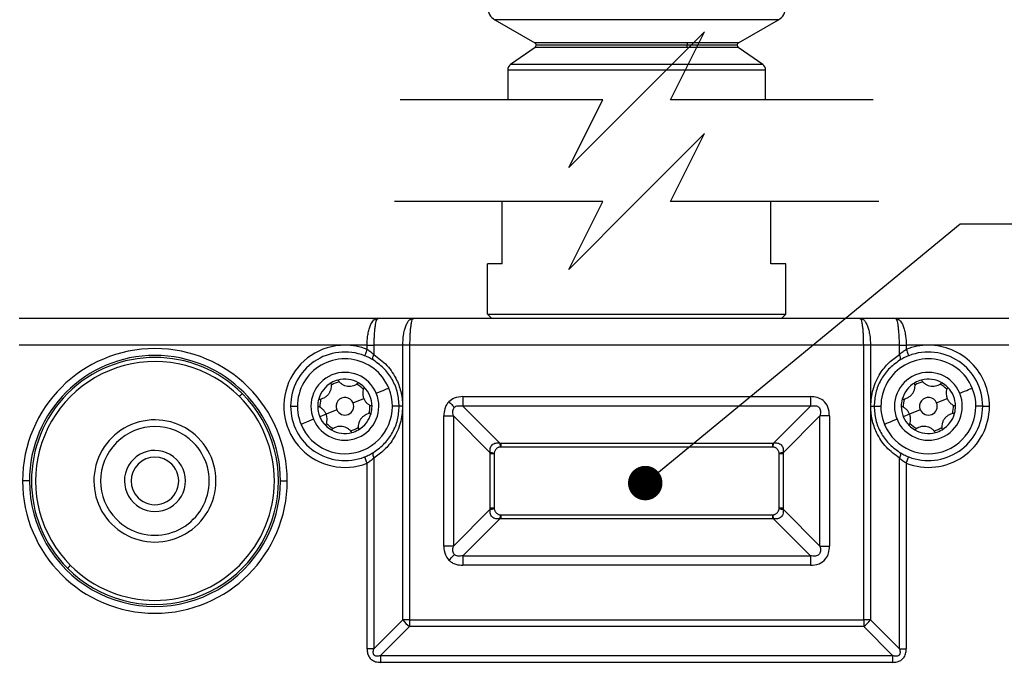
# Model space of a CAD drawing. Header units: millimetres. Extents: x 0 to 699, y 0 to 540.
# Tile 35 of 54: x 297 to 369, y 405 to 454. Entities that reach past the tile are written whole.
import ezdxf

# ---------------------------------------------------------------- set-up
doc = ezdxf.new("R2010")
doc.units = ezdxf.units.MM
doc.header["$LTSCALE"] = 2.5
doc.layers.add('DIMENSIONS', color=140, linetype='Continuous', lineweight=25)
doc.styles.add('SLDTEXTSTYLE0', font='TXT', dxfattribs={"width": 0.7})
doc.dimstyles.new('SLDDIMSTYLE0', dxfattribs={"dimtxt": 5.39502, "dimasz": 8.255, "dimexe": 0, "dimexo": 0.0625, "dimgap": 1.348755, "dimtad": 0, "dimtih": 1, "dimtoh": 1, "dimdec": 1, "dimrnd": 1e-09, "dimzin": 4, "dimdsep": 46, "dimtxsty": 'SLDTEXTSTYLE0', "dimsah": 1, "dimcen": 0.09, "dimadec": 0, "dimazin": 1, "dimtfac": 1, "dimtdec": 1, "dimtofl": 0, "dimtmove": 0, "dimatfit": 3, "dimfxl": 0, "dimfrac": 2, "dimtolj": 1, "dimtzin": 12, "dimarcsym": 0})
doc.dimstyles.new('SLDDIMSTYLE1', dxfattribs={"dimtxt": 5.39502, "dimasz": 8.255, "dimexe": 0, "dimexo": 0.0625, "dimgap": 1.348755, "dimtad": 0, "dimtih": 1, "dimtoh": 1, "dimdec": 1, "dimrnd": 1e-09, "dimzin": 12, "dimdsep": 46, "dimtxsty": 'SLDTEXTSTYLE0', "dimsah": 1, "dimcen": 0.09, "dimadec": 0, "dimazin": 3, "dimtfac": 1, "dimtdec": 1, "dimtofl": 0, "dimtmove": 0, "dimatfit": 3, "dimfxl": 0, "dimfrac": 2, "dimtolj": 1, "dimtzin": 12, "dimarcsym": 0})
doc.dimstyles.new('SLDDIMSTYLE4', dxfattribs={"dimtxt": 0.18, "dimasz": 2.54, "dimexe": 0, "dimexo": 0.0625, "dimgap": 0, "dimtad": 0, "dimtih": 1, "dimtoh": 1, "dimdec": 0, "dimrnd": 1e-09, "dimzin": 0, "dimdsep": 46, "dimtxsty": 'Standard', "dimblk1": 'DOT', "dimblk2": 'DOT', "dimsah": 1, "dimcen": 0.09, "dimadec": 0, "dimazin": 0, "dimtfac": 2.54, "dimtdec": 0, "dimtofl": 0, "dimtmove": 0, "dimatfit": 3, "dimldrblk": 'DOT', "dimfxl": 0, "dimfrac": 2, "dimtolj": 1, "dimtzin": 0, "dimarcsym": 0})

# ---------------------------------------------------------------- blocks, each defined once
blk = doc.blocks.new('_D_17')
at = {"layer": 'DIMENSIONS'}
for p, q in [((293.499, 431.743), (246.109, 431.743)), ((254.047, 431.743), (254.047, 411.839)), ((246.031, 402.057), (244.219, 402.057)), ((244.219, 402.057), (244.219, 393.482)), ((262.063, 402.057), (263.874, 402.057)), ((263.874, 402.057), (263.874, 393.482)), ((244.219, 393.482), (246.031, 393.482)), ((263.874, 393.482), (262.063, 393.482)), ((254.047, 369.743), (254.047, 392.275)), ((299.499, 369.743), (246.109, 369.743))]:
    blk.add_line(p, q, dxfattribs=at)
for points in [[(254.047, 431.743), (252.777, 423.488), (255.317, 423.488)], [(254.047, 369.743), (255.317, 377.998), (252.777, 377.998)]]:
    blk.add_solid(points, dxfattribs=at)
at = {"layer": 'DIMENSIONS', "char_height": 5.2917, "attachment_point": 1, "style": 'SLDTEXTSTYLE0'}
for s, insert in [('62.0', (246.031, 410.086)), ('2.44', (246.031, 400.304))]:
    blk.add_mtext(s, dxfattribs=dict(at, insert=insert))
blk = doc.blocks.new('_D_18')
at = {"layer": 'DIMENSIONS'}
for p, q in [((294.674, 432.918), (294.674, 492.855)), ((389.674, 432.918), (389.674, 492.855)), ((294.674, 484.917), (333.477, 484.917)), ((340.787, 484.917), (338.976, 484.917)), ((338.976, 484.917), (338.976, 476.343)), ((356.819, 484.917), (358.631, 484.917)), ((358.631, 484.917), (358.631, 476.343)), ((389.674, 484.917), (364.129, 484.917)), ((338.976, 476.343), (340.787, 476.343)), ((358.631, 476.343), (356.819, 476.343))]:
    blk.add_line(p, q, dxfattribs=at)
for points in [[(294.674, 484.917), (302.929, 483.647), (302.929, 486.187)], [(389.674, 484.917), (381.419, 486.187), (381.419, 483.647)]]:
    blk.add_solid(points, dxfattribs=at)
at = {"layer": 'DIMENSIONS', "char_height": 5.2917, "attachment_point": 1, "style": 'SLDTEXTSTYLE0'}
for s, insert in [('95.0', (340.787, 492.946)), ('3.74', (340.787, 483.164))]:
    blk.add_mtext(s, dxfattribs=dict(at, insert=insert))
blk = doc.blocks.new('_D_19')
at = {"layer": 'DIMENSIONS'}
for p, q in [((266.574, 420.068), (266.574, 510.694)), ((399.674, 423.218), (399.674, 510.694)), ((266.574, 502.756), (312.141, 502.756)), ((319.451, 502.756), (317.639, 502.756)), ((317.639, 502.756), (317.639, 494.182)), ((335.483, 502.756), (337.294, 502.756)), ((337.294, 502.756), (337.294, 494.182)), ((399.674, 502.756), (342.793, 502.756)), ((317.639, 494.182), (319.451, 494.182)), ((337.294, 494.182), (335.483, 494.182))]:
    blk.add_line(p, q, dxfattribs=at)
for points in [[(266.574, 502.756), (274.829, 501.486), (274.829, 504.026)], [(399.674, 502.756), (391.419, 504.026), (391.419, 501.486)]]:
    blk.add_solid(points, dxfattribs=at)
at = {"layer": 'DIMENSIONS', "char_height": 5.2917, "attachment_point": 1, "style": 'SLDTEXTSTYLE0'}
for s, insert in [('133.1', (317.207, 510.786)), ('5.24', (319.451, 501.003))]:
    blk.add_mtext(s, dxfattribs=dict(at, insert=insert))
blk = doc.blocks.new('_Dot')
at = {"color": 0, "linetype": 'ByBlock', "lineweight": -2}
blk.add_line((-0.5, 0), (-1, 0), dxfattribs=at)
at = {"color": 0, "linetype": 'ByBlock', "const_width": 0.5}
blk.add_lwpolyline([(-0.25, 0, 1), (0.25, 0, 1)], format="xyb", close=True, dxfattribs=at)

msp = doc.modelspace()

# ---------------------------------------------------------------- linework, layer by layer
for p, q in [((331.723763, 453.727712), (334.673763, 452.024531)), ((352.623763, 453.727712), (331.723763, 453.727712)), ((349.673764, 452.024531), (352.623763, 453.727712)), ((334.688478, 451.687489), (332.886975, 450.426069)), ((345.923763, 452.024531), (334.673763, 452.024531)), ((345.916405, 451.687489), (334.688478, 451.687489)), ((345.873763, 451.85132), (334.773763, 451.85132)), ((349.573764, 451.85132), (345.873763, 451.85132)), ((349.659047, 451.687489), (345.916405, 451.687489)), ((349.673764, 452.024531), (345.923763, 452.024531)), ((351.460551, 450.426069), (349.659047, 451.687489)), ((332.673763, 450.016488), (332.673763, 447.833237)), ((351.673762, 450.016488), (332.673763, 450.016488)), ((351.460551, 450.426069), (332.886975, 450.426069)), ((351.673762, 447.833237), (351.673762, 450.016488)), ((332.273763, 435.742771), (332.273763, 440.333233)), ((352.073763, 435.742771), (352.073763, 440.333233)), ((332.273763, 435.742771), (331.173763, 435.742771)), ((331.173763, 432.042771), (331.173763, 435.742771)), ((353.173763, 435.742771), (352.073763, 435.742771)), ((353.173763, 432.042771), (353.173763, 435.742771)), ((296.673764, 431.742771), (323.111585, 431.742771)), ((323.111585, 431.742771), (325.709661, 431.742771)), ((325.709661, 431.742771), (358.637865, 431.742771)), ((331.173763, 432.042771), (353.173763, 432.042771)), ((331.473763, 431.742771), (331.173763, 432.042771)), ((352.873764, 431.742771), (353.173763, 432.042771)), ((358.637865, 431.742771), (361.235942, 431.742771)), ((361.235942, 431.742771), (369.602696, 431.742771)), ((320.673763, 429.742772), (296.673764, 429.742772)), ((322.307737, 429.742772), (320.673763, 429.742772)), ((322.307737, 429.742772), (322.807737, 429.742772)), ((322.307737, 429.435637), (322.307737, 429.742772)), ((324.941712, 429.742772), (322.807737, 429.742772)), ((322.807737, 429.742772), (322.807737, 429.059402)), ((324.941712, 409.51072), (324.941712, 429.742772)), ((325.441712, 429.742772), (324.941712, 429.742772)), ((358.905813, 429.742772), (325.441712, 429.742772)), ((325.441712, 429.742772), (325.441712, 409.51072)), ((358.905813, 409.51072), (358.905813, 429.742772)), ((359.405815, 429.742772), (358.905813, 429.742772)), ((359.405815, 429.742772), (359.405815, 409.51072)), ((361.539787, 429.742772), (359.405815, 429.742772)), ((361.539787, 429.059402), (361.539787, 429.742772)), ((361.539787, 429.742772), (362.039788, 429.742772)), ((362.039788, 429.742772), (362.039788, 429.435637)), ((363.673762, 429.742772), (362.039788, 429.742772)), ((369.602696, 429.742772), (363.673762, 429.742772)), ((329.373763, 425.956985), (354.973762, 425.956985)), ((329.373763, 425.956985), (329.373763, 425.249878)), ((354.973762, 425.956985), (354.973762, 425.249878)), ((316.673762, 425.242772), (317.173763, 425.242772)), ((321.274186, 425.491753), (322.059355, 425.817345)), ((324.673763, 425.242772), (324.173763, 425.242772)), ((324.923763, 425.242772), (324.673763, 425.242772)), ((354.973762, 425.249878), (329.373763, 425.249878)), ((329.373763, 425.249878), (332.0903, 422.533341)), ((352.257226, 422.533341), (354.973762, 425.249878)), ((359.423763, 425.242772), (359.673763, 425.242772)), ((359.673763, 425.242772), (360.173763, 425.242772)), ((364.274186, 425.491753), (365.059354, 425.817345)), ((367.673763, 425.242772), (367.173762, 425.242772)), ((367.673763, 425.242772), (368.173764, 425.242772)), ((319.288171, 424.668198), (318.826306, 424.476673)), ((320.07334, 424.993789), (319.288171, 424.668198)), ((327.959549, 414.942771), (327.959549, 424.542771)), ((327.959549, 424.542771), (328.666656, 424.542771)), ((328.666656, 424.542771), (328.666656, 414.942771)), ((331.383194, 421.826234), (328.666656, 424.542771)), ((355.680869, 424.542771), (352.964333, 421.826234)), ((356.387977, 424.542771), (355.680869, 424.542771)), ((355.680869, 414.942771), (355.680869, 424.542771)), ((356.387977, 424.542771), (356.387977, 414.942771)), ((362.28817, 424.668198), (361.826307, 424.476673)), ((363.07334, 424.993789), (362.28817, 424.668198)), ((332.173763, 422.535665), (352.173763, 422.535665)), ((332.173763, 422.535665), (332.173763, 422.242771)), ((352.173763, 422.535665), (352.173763, 422.242771)), ((331.38087, 417.742772), (331.38087, 421.742772)), ((331.673763, 421.742772), (331.38087, 421.742772)), ((331.673763, 421.742772), (331.673763, 417.742772)), ((352.173763, 422.242771), (332.173763, 422.242771)), ((352.966656, 421.742772), (352.673762, 421.742772)), ((352.673762, 417.742772), (352.673762, 421.742772)), ((352.966656, 421.742772), (352.966656, 417.742772)), ((322.307737, 407.376745), (322.307737, 421.049905)), ((322.807737, 421.426141), (322.807737, 407.376745)), ((361.539787, 407.376745), (361.539787, 421.426141)), ((362.039788, 421.049905), (362.039788, 407.376745)), ((297.423762, 419.742772), (296.923761, 419.742772)), ((315.923762, 419.742772), (316.423763, 419.742772)), ((328.666656, 414.942771), (331.383194, 417.659308)), ((331.673763, 417.742772), (331.38087, 417.742772)), ((332.173763, 417.24277), (332.173763, 416.949879)), ((332.173763, 417.24277), (352.173763, 417.24277)), ((352.173763, 417.24277), (352.173763, 416.949879)), ((352.966656, 417.742772), (352.673762, 417.742772)), ((352.964333, 417.659308), (355.680869, 414.942771)), ((332.0903, 416.952202), (329.373763, 414.235664)), ((352.173763, 416.949879), (332.173763, 416.949879)), ((354.973762, 414.235664), (352.257226, 416.952202)), ((328.666656, 414.942771), (327.959549, 414.942771)), ((355.680869, 414.942771), (356.387977, 414.942771)), ((329.373763, 414.235664), (329.373763, 413.528557)), ((329.373763, 414.235664), (354.973762, 414.235664)), ((354.973762, 414.235664), (354.973762, 413.528557)), ((354.973762, 413.528557), (329.373763, 413.528557)), ((322.807737, 407.376745), (324.941712, 409.51072)), ((325.441712, 409.51072), (324.941712, 409.51072)), ((325.441712, 409.51072), (358.905813, 409.51072)), ((325.441712, 409.51072), (325.441712, 409.010721)), ((359.405815, 409.51072), (358.905813, 409.51072)), ((358.905813, 409.51072), (358.905813, 409.010721)), ((359.405815, 409.51072), (361.539787, 407.376745)), ((325.441712, 409.010721), (323.307738, 406.876746)), ((358.905813, 409.010721), (325.441712, 409.010721)), ((361.039788, 406.876746), (358.905813, 409.010721)), ((322.807737, 407.376745), (322.307737, 407.376745)), ((361.539787, 407.376745), (362.039788, 407.376745)), ((323.307738, 406.876746), (361.039788, 406.876746)), ((323.307738, 406.876746), (323.307738, 406.376747)), ((361.039788, 406.376747), (323.307738, 406.376747)), ((361.039788, 406.876746), (361.039788, 406.376747))]:
    msp.add_line(p, q)
at = {"flags": 128}
for points in [[(322.307737, 429.435637), (322.272318, 429.34475), (322.238261, 429.257355), (322.206872, 429.176812), (322.17936, 429.106214), (322.156782, 429.048278), (322.140004, 429.005227), (322.129673, 428.978716), (322.126184, 428.969764)], [(322.792851, 428.635331), (322.76612, 428.659827), (322.747106, 428.694895), (322.736309, 428.739606), (322.734017, 428.792779), (322.740289, 428.853006), (322.754961, 428.918694), (322.777645, 428.988104), (322.807737, 429.059402)], [(361.554674, 428.635331), (361.581405, 428.659827), (361.60042, 428.694895), (361.611216, 428.739606), (361.613509, 428.792779), (361.607236, 428.853006), (361.592564, 428.918694), (361.569882, 428.988104), (361.539787, 429.059402)], [(362.039788, 429.435637), (362.075207, 429.34475), (362.109265, 429.257355), (362.140654, 429.176812), (362.168166, 429.106214), (362.190745, 429.048278), (362.207522, 429.005227), (362.217852, 428.978716), (362.22134, 428.969764)], [(313.108434, 426.177443), (313.104358, 426.173367), (313.092287, 426.161295), (313.072684, 426.141693), (313.046303, 426.115311), (313.014156, 426.083166), (312.977482, 426.04649), (312.937687, 426.006696), (312.896303, 425.965311)], [(322.983083, 426.200394), (323.163293, 426.275123), (323.336579, 426.34698), (323.496279, 426.413205), (323.636257, 426.471251), (323.751135, 426.518888), (323.836496, 426.554285), (323.889062, 426.576083), (323.906811, 426.583443)], [(365.983085, 426.200394), (366.163292, 426.275123), (366.336577, 426.34698), (366.496281, 426.413205), (366.636258, 426.471251), (366.751135, 426.518888), (366.836496, 426.554285), (366.88906, 426.576083), (366.906811, 426.583443)], [(328.338487, 425.578048), (328.392834, 425.5237), (328.44686, 425.469674), (328.500246, 425.416289), (328.552673, 425.363861), (328.603834, 425.3127), (328.653425, 425.263109), (328.701153, 425.215382), (328.746735, 425.169799)], [(318.364443, 424.285149), (318.184232, 424.210419), (318.010948, 424.138562), (317.851247, 424.072339), (317.711268, 424.014292), (317.596391, 423.966655), (317.511029, 423.931257), (317.458465, 423.90946), (317.440715, 423.902099)], [(361.364444, 424.285149), (361.184233, 424.210419), (361.010947, 424.138562), (360.851248, 424.072339), (360.711268, 424.014292), (360.596391, 423.966655), (360.51103, 423.931257), (360.458464, 423.90946), (360.440715, 423.902099)], [(322.792851, 421.850211), (322.76612, 421.825716), (322.747106, 421.790648), (322.736309, 421.745937), (322.734017, 421.692764), (322.740289, 421.632537), (322.754961, 421.566849), (322.777645, 421.497438), (322.807737, 421.426141)], [(361.554674, 421.850211), (361.581405, 421.825716), (361.60042, 421.790648), (361.611216, 421.745937), (361.613509, 421.692764), (361.607236, 421.632537), (361.592564, 421.566849), (361.569882, 421.497438), (361.539787, 421.426141)], [(322.307737, 421.049905), (322.272318, 421.140793), (322.238261, 421.228187), (322.206872, 421.308731), (322.17936, 421.379327), (322.156782, 421.437265), (322.140004, 421.480316), (322.129673, 421.506827), (322.126184, 421.515779)], [(362.039788, 421.049905), (362.075207, 421.140793), (362.109265, 421.228187), (362.140654, 421.308731), (362.168166, 421.379327), (362.190745, 421.437265), (362.207522, 421.480316), (362.217852, 421.506827), (362.22134, 421.515779)], [(328.338487, 413.907496), (328.392834, 413.961842), (328.44686, 414.015868), (328.500246, 414.069253), (328.552673, 414.121681), (328.603834, 414.172843), (328.653425, 414.222434), (328.701153, 414.270162), (328.746735, 414.315743)], [(300.239091, 413.3081), (300.243166, 413.312176), (300.25524, 413.324248), (300.274842, 413.34385), (300.301225, 413.370233), (300.33337, 413.402378), (300.370042, 413.439052), (300.409839, 413.478847), (300.451224, 413.520231)]]:
    msp.add_lwpolyline(points, dxfattribs=at)
for centre, radius, start, end in [((332.273765, 454.68034), 1.100002, 125.00005499, 239.99994407), ((352.073762, 454.68034), 1.100001, 300.0000387, 54.99998379), ((334.573749, 451.851318), 0.200014, 0.00063823, 59.99761156), ((334.573762, 451.85132), 0.200001, 305.00011913, 0.00000439), ((346.149761, 451.865471), 0.276361, 144.86171503, 182.93517006), ((346.166647, 451.840088), 0.293099, 177.8037764, 211.37508902), ((349.773774, 451.85132), 0.20001, 120.00170835, 180.00009962), ((349.773767, 451.85132), 0.200003, 180.00004382, 234.99893574), ((333.173765, 450.016492), 0.500002, 125.00009856, 180.00044543), ((351.173763, 450.016494), 0.499999, 359.9993518, 55.00002092), ((320.673763, 425.242772), 4.5, 90.00000719, 291.29103072), ((320.673766, 425.242798), 4.499973, 68.70887991, 90.00004764), ((363.673758, 425.242808), 4.499963, 89.99994071, 111.2911436), ((363.673764, 425.242772), 4.5, 359.99999657, 90.00002714), ((306.673762, 419.74277), 9.750001, 0.00001095, 179.99998905), ((306.673762, 419.742771), 9.25, 0.0000043, 179.9999957), ((306.673763, 419.742771), 9.1, 45.00000564, 224.99999436), ((320.673763, 425.24277), 4.000001, 68.70897356, 179.99997955), ((363.673763, 425.242772), 4, 359.99999192, 111.29105496), ((306.673762, 419.742772), 8.8, 44.99999537, 225.00000892), ((320.673763, 425.242772), 3.5, 22.5226678, 202.52269596), ((363.673763, 425.242772), 3.5, 22.52267484, 202.52268308), ((320.673763, 425.242771), 2.5, 22.52267673, 202.52267673), ((363.673764, 425.242771), 2.5, 22.52267841, 202.52266687), ((320.67377, 425.242766), 2.000009, 120.19111497, 164.85420217), ((320.673781, 425.242726), 2.000049, 104.85446895, 120.19080669), ((320.673753, 425.242794), 1.849975, 102.87553777, 122.16977387), ((320.673764, 425.242769), 2.000002, 60.19106863, 104.85430949), ((320.673777, 425.242786), 1.84998, 42.87562373, 62.16982704), ((320.67372, 425.242717), 2.00007, 44.85454915, 60.19072743), ((363.67377, 425.242766), 2.000009, 120.19111497, 164.85420217), ((363.67379, 425.242701), 2.000075, 104.85451922, 120.19067983), ((363.673753, 425.242794), 1.849975, 102.87553777, 122.16977387), ((363.673764, 425.242772), 1.999999, 60.19104204, 104.85432694), ((363.673788, 425.242798), 1.849965, 42.87558355, 62.16997195), ((363.673778, 425.242798), 1.99997, 44.8541144, 60.19104053), ((306.673763, 419.742771), 9.1, 224.99998906, 45.00001094), ((306.673763, 419.742772), 8.8, 225.00000787, 44.99999641), ((320.673763, 425.242772), 3.5, 202.52268772, 22.52267604), ((320.673763, 425.242771), 2.5, 202.52267673, 22.52267673), ((320.67376, 425.24277), 2.000003, 0.19104452, 44.85426324), ((363.673763, 425.242772), 3.5, 202.52268892, 22.522669), ((363.673764, 425.242772), 2.5, 202.52269476, 22.52265052), ((363.673774, 425.242776), 1.999988, 0.19089477, 44.85447785), ((320.673763, 425.242772), 4.000001, 180.00000711, 291.29102644), ((320.673769, 425.242773), 2.000006, 164.85441177, 180.19107878), ((320.673768, 425.24277), 2.000004, 180.19098449, 202.5225869), ((320.673788, 425.242768), 1.850024, 162.87578776, 182.16952816), ((320.673763, 425.242771), 0.65, 22.52269448, 202.52269448), ((320.673763, 425.242771), 0.65, 202.52269448, 22.52269448), ((320.673739, 425.242775), 1.850024, 342.87578776, 2.16952816), ((320.673821, 425.242765), 1.999942, 344.85406489, 0.1912014), ((363.673717, 425.242784), 1.999953, 164.8543118, 180.19137699), ((363.673768, 425.24277), 2.000004, 180.19098449, 202.5225869), ((363.673787, 425.242768), 1.850024, 162.87578776, 182.16952816), ((363.673761, 425.242775), 4.500003, 248.70900427, 359.99995423), ((363.673763, 425.24277), 4, 248.70894504, 0.00002142), ((363.673763, 425.242772), 0.65, 22.52265657, 202.52276385), ((363.673763, 425.242771), 0.65, 202.52271946, 22.52270096), ((363.673802, 425.242772), 1.849962, 342.87528195, 2.16969265), ((363.673823, 425.242758), 1.99994, 344.85425966, 0.19140311), ((320.673761, 425.242771), 2.000001, 300.19107191, 344.85434368), ((363.673763, 425.242773), 2.000001, 300.19095903, 344.85428938), ((306.673762, 419.742772), 4.5, 44.99998752, 225.00002087), ((320.673768, 425.242776), 2.000006, 202.52272898, 224.85431087), ((320.673738, 425.242742), 1.999962, 224.85422018, 240.19121508), ((320.67376, 425.242768), 1.849995, 222.87566391, 242.16968214), ((363.673784, 425.242784), 2.000024, 202.52277781, 224.85414739), ((363.673759, 425.242772), 1.999998, 224.8544127, 240.19114421), ((363.673761, 425.242768), 1.849995, 222.87566391, 242.16968214), ((306.673763, 419.742772), 4, 44.99999702, 224.99998412), ((320.673763, 425.242768), 1.999997, 240.19096854, 284.85433995), ((320.673744, 425.242821), 1.850053, 282.87589933, 302.16934638), ((320.673745, 425.242817), 2.000049, 284.85446895, 300.19080669), ((363.673763, 425.242765), 1.999994, 240.19094195, 284.8543574), ((363.67373, 425.242851), 1.850085, 282.87611537, 302.16919627), ((363.673753, 425.242792), 2.000022, 284.85441867, 300.19093356), ((306.673763, 419.742771), 4.5, 225.00000225, 45.00000614), ((306.673763, 419.742772), 4, 224.99998644, 44.99999469), ((332.910268, 422.538955), 0.819987, 180.39226515, 201.23231659), ((351.437156, 422.538977), 0.82009, 338.76880468, 359.60621598), ((306.673763, 419.742771), 2.25, 44.99999881, 225.00000119), ((331.377576, 421.006238), 0.820015, 68.76820359, 89.60747329), ((352.969952, 421.006221), 0.820032, 90.39262628, 111.23157872), ((306.673763, 419.742772), 1.75, 45.00002156, 225.00002156), ((306.673763, 419.742771), 2.25, 224.99999881, 45.00000119), ((306.673763, 419.742772), 1.75, 225.00002156, 45.00002156), ((306.673762, 419.742772), 9.750001, 180, 0), ((306.673762, 419.742771), 9.25, 179.99999371, 0.00000629), ((331.377588, 418.479213), 0.819924, 270.39169332, 291.23333664), ((332.910256, 416.946589), 0.819975, 158.76752305, 179.60782771), ((351.437168, 416.946567), 0.820078, 0.39369116, 21.23135567), ((352.96994, 418.479229), 0.81994, 248.76688107, 269.6082071), ((326.984828, 411.053839), 2.560378, 217.06293022, 232.93717651), ((357.36271, 411.053831), 2.560365, 307.06272197, 322.93706459)]:
    msp.add_arc(centre, radius, start, end)
for points, knots in [([(322.307737, 429.742772), (322.310416, 429.867096), (322.315725, 430.113539), (322.359193, 430.477828), (322.429291, 430.82953), (322.556322, 431.210395), (322.730176, 431.607662), (323.005466, 431.70518), (323.111585, 431.742771)], [0, 0, 0, 0, 0.162717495, 0.322546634, 0.480441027, 0.629116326, 0.857031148, 1, 1, 1, 1]), ([(323.111585, 431.742771), (323.070804, 431.697736), (322.92618, 431.538023), (322.907151, 431.195338), (322.851209, 430.825132), (322.82769, 430.475768), (322.810498, 430.112599), (322.808665, 429.866995), (322.807737, 429.742772)], [0, 0, 0, 0, 0.087367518, 0.309833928, 0.468632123, 0.641528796, 0.818689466, 1, 1, 1, 1]), ([(324.941712, 429.742772), (324.951007, 429.992406), (324.96477, 430.362031), (325.0601, 430.832555), (325.152821, 431.14141), (325.271887, 431.396203), (325.42393, 431.642086), (325.607003, 431.706597), (325.709661, 431.742771)], [0, 0, 0, 0, 0.328936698, 0.487046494, 0.633007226, 0.752294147, 0.861099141, 1, 1, 1, 1]), ([(325.709661, 431.742771), (325.672469, 431.698007), (325.590621, 431.599496), (325.558845, 431.386783), (325.513166, 431.135228), (325.483442, 430.828814), (325.449827, 430.357898), (325.444993, 429.991459), (325.441712, 429.742772)], [0, 0, 0, 0, 0.0839637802, 0.1847767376, 0.3065765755, 0.4623572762, 0.6351243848, 1, 1, 1, 1]), ([(358.905813, 429.742772), (358.902533, 429.991453), (358.897698, 430.357888), (358.864084, 430.828804), (358.83436, 431.135216), (358.788682, 431.386775), (358.756909, 431.59949), (358.675057, 431.698007), (358.637865, 431.742771)], [0, 0, 0, 0, 0.364866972, 0.537636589, 0.693423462, 0.815211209, 0.916036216, 1, 1, 1, 1]), ([(358.637865, 431.742771), (358.740523, 431.706597), (358.923588, 431.642091), (359.075634, 431.396211), (359.1947, 431.141423), (359.287421, 430.832565), (359.382753, 430.362041), (359.396518, 429.992412), (359.405815, 429.742772)], [0, 0, 0, 0, 0.138901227, 0.247693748, 0.366992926, 0.512947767, 0.671055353, 1, 1, 1, 1]), ([(361.539787, 429.742772), (361.538861, 429.866989), (361.537031, 430.112593), (361.519836, 430.475749), (361.496318, 430.825121), (361.440377, 431.195326), (361.421346, 431.538023), (361.276723, 431.697736), (361.235942, 431.742771)], [0, 0, 0, 0, 0.181301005, 0.35847123, 0.531350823, 0.69016606, 0.912632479, 1, 1, 1, 1]), ([(361.235942, 431.742771), (361.34206, 431.70518), (361.61735, 431.607661), (361.791199, 431.210407), (361.918232, 430.829542), (361.98833, 430.477846), (362.031805, 430.113546), (362.037111, 429.867103), (362.039788, 429.742772)], [0, 0, 0, 0, 0.14296818, 0.370883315, 0.519542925, 0.677453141, 0.837273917, 1, 1, 1, 1]), ([(322.792851, 428.635331), (322.68976, 428.696542), (322.475476, 428.823774), (322.245513, 428.919889), (322.126184, 428.969764)], [0, 0, 0, 0, 0.481096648, 1, 1, 1, 1]), ([(322.307737, 429.435637), (322.398405, 429.378535), (322.575529, 429.266982), (322.731571, 429.12749), (322.807737, 429.059402)], [0, 0, 0, 0, 0.511885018, 1, 1, 1, 1]), ([(322.807737, 429.059402), (323.145635, 428.808377), (323.832384, 428.29819), (324.485935, 427.279253), (324.860922, 426.237423), (324.90304, 425.570778), (324.923763, 425.242772)], [0, 0, 0, 0, 0.276012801, 0.56097245, 0.783987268, 1, 1, 1, 1]), ([(359.423763, 425.242772), (359.457658, 425.662342), (359.526548, 426.515083), (360.044515, 427.609192), (360.729476, 428.479165), (361.272571, 428.868057), (361.539787, 429.059402)], [0, 0, 0, 0, 0.276012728, 0.560972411, 0.78398711, 1, 1, 1, 1]), ([(361.539787, 429.059402), (361.625847, 429.135269), (361.782844, 429.273672), (361.959823, 429.385231), (362.039788, 429.435637)], [0, 0, 0, 0, 0.548165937, 1, 1, 1, 1]), ([(362.22134, 428.969764), (362.102976, 428.92032), (361.872998, 428.824251), (361.658685, 428.69706), (361.554674, 428.635331)], [0, 0, 0, 0, 0.514674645, 1, 1, 1, 1]), ([(324.673763, 425.242772), (324.64963, 425.576749), (324.600831, 426.252079), (324.212212, 427.18493), (323.622686, 428.025392), (323.076747, 428.426665), (322.792851, 428.635331)], [0, 0, 0, 0, 0.247271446, 0.500002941, 0.739995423, 1, 1, 1, 1]), ([(361.554674, 428.635331), (361.270791, 428.426675), (360.72485, 428.025404), (360.135328, 427.184955), (359.746697, 426.252093), (359.697898, 425.576763), (359.673763, 425.242772)], [0, 0, 0, 0, 0.25999296, 0.499996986, 0.75271888, 1, 1, 1, 1]), ([(318.743233, 425.76532), (318.815133, 425.773606), (318.953894, 425.789596), (319.152607, 425.869612), (319.332968, 425.988048), (319.489365, 426.148908), (319.604777, 426.341779), (319.673292, 426.547432), (319.699301, 426.760997), (319.678681, 426.899631), (319.667994, 426.971479)], [0, 0, 0, 0, 0.125512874, 0.242231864, 0.369069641, 0.498921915, 0.629384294, 0.756938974, 0.874031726, 1, 1, 1, 1]), ([(320.161039, 427.175933), (320.204164, 427.117809), (320.287393, 427.005634), (320.456044, 426.873551), (320.648794, 426.776572), (320.866302, 426.721559), (321.091038, 426.718044), (321.303397, 426.761535), (321.501354, 426.845793), (321.611104, 426.932968), (321.667983, 426.978147)], [0, 0, 0, 0, 0.1255128, 0.24223174, 0.369069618, 0.49892211, 0.62938407, 0.756938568, 0.874031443, 1, 1, 1, 1]), ([(361.743233, 425.76532), (361.815132, 425.773606), (361.953894, 425.789596), (362.152606, 425.869612), (362.332968, 425.988048), (362.489366, 426.148908), (362.604776, 426.341779), (362.673293, 426.547432), (362.6993, 426.760997), (362.67868, 426.899631), (362.667993, 426.971479)], [0, 0, 0, 0, 0.125512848, 0.242231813, 0.369069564, 0.498922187, 0.62938426, 0.756939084, 0.874031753, 1, 1, 1, 1]), ([(363.161039, 427.175933), (363.204164, 427.117809), (363.287393, 427.005633), (363.456045, 426.873551), (363.648794, 426.776572), (363.866302, 426.721559), (364.091038, 426.718044), (364.303397, 426.761535), (364.501355, 426.845792), (364.611104, 426.932968), (364.667983, 426.978147)], [0, 0, 0, 0, 0.12551249, 0.242231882, 0.369069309, 0.498921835, 0.629383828, 0.756938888, 0.874032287, 1, 1, 1, 1]), ([(322.091568, 426.653385), (322.062693, 426.586806), (322.006969, 426.458321), (321.977636, 426.246001), (321.98768, 426.029039), (322.035276, 425.888462), (322.059355, 425.817345)], [0, 0, 0, 0, 0.25157198, 0.485491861, 0.739714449, 1, 1, 1, 1]), ([(329.373763, 425.956985), (329.14806, 425.940595), (328.762991, 425.912631), (328.462747, 425.675987), (328.338487, 425.578048)], [0, 0, 0, 0, 0.586135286, 1, 1, 1, 1]), ([(356.387977, 424.542771), (356.369344, 424.762075), (356.333504, 425.183875), (355.969811, 425.672246), (355.481997, 425.921672), (355.147234, 425.944932), (354.973762, 425.956985)], [0, 0, 0, 0, 0.2890538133, 0.5559537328, 0.7698974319, 1, 1, 1, 1]), ([(365.091567, 426.653385), (365.062692, 426.586806), (365.00697, 426.45832), (364.977635, 426.246001), (364.98768, 426.029039), (365.035276, 425.888462), (365.059354, 425.817345)], [0, 0, 0, 0, 0.251571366, 0.48549155, 0.739714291, 1, 1, 1, 1]), ([(319.288171, 424.668198), (319.254791, 424.735475), (319.188782, 424.868517), (319.04244, 425.029065), (318.871424, 425.158224), (318.74124, 425.20952), (318.673774, 425.236104)], [0, 0, 0, 0, 0.260381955, 0.514908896, 0.748611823, 1, 1, 1, 1]), ([(322.059355, 425.817345), (322.092734, 425.750067), (322.158743, 425.617025), (322.305086, 425.456478), (322.476103, 425.327318), (322.606287, 425.276022), (322.673752, 425.249439)], [0, 0, 0, 0, 0.260381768, 0.514909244, 0.748612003, 1, 1, 1, 1]), ([(322.792851, 421.850211), (323.076734, 422.058868), (323.622675, 422.460139), (324.212198, 423.300588), (324.600827, 424.233451), (324.649628, 424.908781), (324.673763, 425.242772)], [0, 0, 0, 0, 0.259992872, 0.499996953, 0.752718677, 1, 1, 1, 1]), ([(324.923763, 425.242772), (324.889868, 424.823201), (324.820978, 423.97046), (324.303011, 422.876351), (323.618049, 422.006378), (323.074954, 421.617486), (322.807737, 421.426141)], [0, 0, 0, 0, 0.27601284, 0.560972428, 0.783987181, 1, 1, 1, 1]), ([(328.338487, 425.578048), (328.274566, 425.503499), (328.143544, 425.350692), (327.992345, 424.998701), (327.972238, 424.719173), (327.959549, 424.542771)], [0, 0, 0, 0, 0.260049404, 0.533037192, 1, 1, 1, 1]), ([(328.746735, 425.169799), (328.781751, 425.197414), (328.855972, 425.255948), (329.075533, 425.306775), (329.249216, 425.27364), (329.373763, 425.249878)], [0, 0, 0, 0, 0.201700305, 0.427539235, 1, 1, 1, 1]), ([(354.973762, 425.249878), (355.096947, 425.273901), (355.270503, 425.307747), (355.487288, 425.25541), (355.607364, 425.17636), (355.686404, 425.056287), (355.738737, 424.839503), (355.704892, 424.665956), (355.680869, 424.542771)], [0, 0, 0, 0, 0.282044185, 0.397376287, 0.500000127, 0.602645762, 0.717955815, 1, 1, 1, 1]), ([(361.539787, 421.426141), (361.20189, 421.677166), (360.515141, 422.187352), (359.86159, 423.20629), (359.486604, 424.24812), (359.444486, 424.914765), (359.423763, 425.242772)], [0, 0, 0, 0, 0.276012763, 0.560972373, 0.783987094, 1, 1, 1, 1]), ([(359.673763, 425.242772), (359.697896, 424.908794), (359.746694, 424.233464), (360.135314, 423.300613), (360.724839, 422.460151), (361.270779, 422.058878), (361.554674, 421.850211)], [0, 0, 0, 0, 0.24727164, 0.50000313, 0.739995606, 1, 1, 1, 1]), ([(362.28817, 424.668198), (362.254791, 424.735475), (362.188783, 424.868518), (362.04244, 425.029064), (361.871424, 425.158225), (361.74124, 425.209521), (361.673775, 425.236104)], [0, 0, 0, 0, 0.260381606, 0.514909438, 0.748611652, 1, 1, 1, 1]), ([(365.059354, 425.817345), (365.092733, 425.750067), (365.158741, 425.617024), (365.305087, 425.456479), (365.476102, 425.327318), (365.606286, 425.276022), (365.673751, 425.249439)], [0, 0, 0, 0, 0.260381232, 0.514910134, 0.748612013, 1, 1, 1, 1]), ([(319.255958, 423.832158), (319.284833, 423.898737), (319.340556, 424.027222), (319.369891, 424.239542), (319.359846, 424.456503), (319.312249, 424.597081), (319.288171, 424.668198)], [0, 0, 0, 0, 0.251571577, 0.485491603, 0.739714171, 1, 1, 1, 1]), ([(322.604292, 424.720223), (322.532392, 424.711938), (322.393631, 424.695947), (322.194919, 424.615931), (322.014557, 424.497495), (321.85816, 424.336634), (321.742749, 424.143764), (321.674234, 423.938111), (321.648224, 423.724546), (321.668845, 423.585912), (321.679532, 423.514064)], [0, 0, 0, 0, 0.125512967, 0.242231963, 0.369069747, 0.498922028, 0.629384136, 0.756938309, 0.874031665, 1, 1, 1, 1]), ([(328.666656, 424.542771), (328.642893, 424.667319), (328.609755, 424.841006), (328.660592, 425.060564), (328.719124, 425.134786), (328.746735, 425.169799)], [0, 0, 0, 0, 0.572461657, 0.798319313, 1, 1, 1, 1]), ([(362.255958, 423.832158), (362.284833, 423.898737), (362.340557, 424.027222), (362.369891, 424.239542), (362.359847, 424.456504), (362.312249, 424.597081), (362.28817, 424.668198)], [0, 0, 0, 0, 0.251571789, 0.485491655, 0.73971405, 1, 1, 1, 1]), ([(365.604293, 424.720223), (365.532394, 424.711938), (365.393633, 424.695947), (365.19492, 424.615931), (365.014559, 424.497495), (364.858161, 424.336634), (364.742748, 424.143765), (364.674233, 423.938111), (364.648227, 423.724546), (364.668845, 423.585912), (364.679531, 423.514064)], [0, 0, 0, 0, 0.125512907, 0.242231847, 0.369069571, 0.498922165, 0.629384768, 0.756938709, 0.874031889, 1, 1, 1, 1]), ([(321.186487, 423.30961), (321.143362, 423.367734), (321.060133, 423.479909), (320.891481, 423.611992), (320.698731, 423.708971), (320.481224, 423.763984), (320.256488, 423.767499), (320.044129, 423.724007), (319.846172, 423.639751), (319.736422, 423.552576), (319.679543, 423.507397)], [0, 0, 0, 0, 0.125512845, 0.24223225, 0.369070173, 0.498922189, 0.629384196, 0.75693874, 0.874032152, 1, 1, 1, 1]), ([(364.186487, 423.30961), (364.143362, 423.367734), (364.060134, 423.479909), (363.891481, 423.611992), (363.698731, 423.70897), (363.481224, 423.763984), (363.256488, 423.767499), (363.044129, 423.724008), (362.846172, 423.639751), (362.736422, 423.552576), (362.679544, 423.507397)], [0, 0, 0, 0, 0.12551254, 0.242231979, 0.369070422, 0.498921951, 0.629383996, 0.756939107, 0.874032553, 1, 1, 1, 1]), ([(331.383194, 421.826234), (331.373071, 421.92798), (331.357716, 422.082316), (331.42596, 422.277027), (331.516224, 422.401334), (331.640753, 422.491179), (331.835086, 422.558813), (331.988956, 422.543456), (332.0903, 422.533341)], [0, 0, 0, 0, 0.24897201, 0.377658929, 0.500649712, 0.623406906, 0.75196434, 1, 1, 1, 1]), ([(332.0903, 422.533341), (332.105872, 422.534087), (332.133678, 422.535419), (332.161515, 422.53559), (332.173763, 422.535665)], [0, 0, 0, 0, 0.559999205, 1, 1, 1, 1]), ([(352.173763, 422.535665), (352.189352, 422.535543), (352.21719, 422.535326), (352.244993, 422.533948), (352.257226, 422.533341)], [0, 0, 0, 0, 0.55999771, 1, 1, 1, 1]), ([(352.257226, 422.533341), (352.358972, 422.543463), (352.513308, 422.558818), (352.708018, 422.490575), (352.832326, 422.400311), (352.922171, 422.275782), (352.989805, 422.081449), (352.974448, 421.927578), (352.964333, 421.826234)], [0, 0, 0, 0, 0.248971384, 0.377657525, 0.500649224, 0.623406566, 0.751963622, 1, 1, 1, 1]), ([(322.126184, 421.515779), (322.244549, 421.565223), (322.474527, 421.661291), (322.68884, 421.788482), (322.792851, 421.850211)], [0, 0, 0, 0, 0.514674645, 1, 1, 1, 1]), ([(331.38087, 421.742772), (331.380991, 421.758361), (331.381208, 421.786198), (331.382587, 421.814001), (331.383194, 421.826234)], [0, 0, 0, 0, 0.560009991, 1, 1, 1, 1]), ([(331.674538, 421.770593), (331.674289, 421.765402), (331.673845, 421.756133), (331.673788, 421.746854), (331.673763, 421.742772)], [0, 0, 0, 0, 0.560034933, 1, 1, 1, 1]), ([(332.145942, 422.241996), (332.115689, 422.23876), (332.066615, 422.233509), (332.008682, 422.215417), (331.95118, 422.192209), (331.887816, 422.156353), (331.81839, 422.098125), (331.760167, 422.028694), (331.724332, 421.965367), (331.701126, 421.907876), (331.68303, 421.849946), (331.677776, 421.800856), (331.674538, 421.770593)], [0, 0, 0, 0, 0.1248684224, 0.2025457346, 0.248778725, 0.3800846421, 0.5000510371, 0.6199222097, 0.7512315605, 0.7973822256, 0.875090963, 1, 1, 1, 1]), ([(332.173763, 422.242771), (332.168567, 422.242731), (332.159288, 422.242658), (332.15002, 422.242199), (332.145942, 422.241996)], [0, 0, 0, 0, 0.560001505, 1, 1, 1, 1]), ([(352.201584, 422.241996), (352.196393, 422.242245), (352.187124, 422.24269), (352.177845, 422.242746), (352.173763, 422.242771)], [0, 0, 0, 0, 0.560035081, 1, 1, 1, 1]), ([(352.672987, 421.770593), (352.669751, 421.800846), (352.664501, 421.849919), (352.646409, 421.907852), (352.623201, 421.965355), (352.587344, 422.028718), (352.529115, 422.098144), (352.459685, 422.156367), (352.396358, 422.192202), (352.338867, 422.215408), (352.280938, 422.233505), (352.231847, 422.238758), (352.201584, 422.241996)], [0, 0, 0, 0, 0.124866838, 0.20254447, 0.248778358, 0.38008479, 0.500050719, 0.619922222, 0.75123025, 0.797382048, 0.875091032, 1, 1, 1, 1]), ([(352.673762, 421.742772), (352.673722, 421.747968), (352.673651, 421.757247), (352.67319, 421.766515), (352.672987, 421.770593)], [0, 0, 0, 0, 0.559986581, 1, 1, 1, 1]), ([(352.964333, 421.826234), (352.965079, 421.810662), (352.966412, 421.782856), (352.966581, 421.75502), (352.966656, 421.742772)], [0, 0, 0, 0, 0.560012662, 1, 1, 1, 1]), ([(361.554674, 421.850211), (361.657765, 421.789001), (361.87205, 421.66177), (362.102012, 421.565654), (362.22134, 421.515779)], [0, 0, 0, 0, 0.481097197, 1, 1, 1, 1]), ([(322.807737, 421.426141), (322.721678, 421.350273), (322.564682, 421.21187), (322.387703, 421.100312), (322.307737, 421.049905)], [0, 0, 0, 0, 0.548165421, 1, 1, 1, 1]), ([(362.039788, 421.049905), (361.949121, 421.107008), (361.771997, 421.218561), (361.615954, 421.358053), (361.539787, 421.426141)], [0, 0, 0, 0, 0.511884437, 1, 1, 1, 1]), ([(332.0903, 416.952202), (331.988554, 416.942079), (331.834218, 416.926724), (331.639508, 416.994969), (331.5152, 417.085231), (331.425355, 417.20976), (331.357722, 417.404094), (331.373079, 417.557964), (331.383194, 417.659308)], [0, 0, 0, 0, 0.248972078, 0.377658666, 0.500649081, 0.623406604, 0.751964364, 1, 1, 1, 1]), ([(331.383194, 417.659308), (331.382447, 417.67488), (331.381115, 417.702686), (331.380945, 417.730523), (331.38087, 417.742772)], [0, 0, 0, 0, 0.56000011, 1, 1, 1, 1]), ([(331.673763, 417.742772), (331.673803, 417.737575), (331.673876, 417.728296), (331.674335, 417.719029), (331.674538, 417.714951)], [0, 0, 0, 0, 0.559987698, 1, 1, 1, 1]), ([(331.674538, 417.714951), (331.677775, 417.684697), (331.683025, 417.635624), (331.701117, 417.57769), (331.724325, 417.520188), (331.760182, 417.456825), (331.818409, 417.387397), (331.887841, 417.329176), (331.951167, 417.293339), (332.008659, 417.270136), (332.066588, 417.252038), (332.115679, 417.246784), (332.145942, 417.243545)], [0, 0, 0, 0, 0.124869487, 0.202546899, 0.248778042, 0.380083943, 0.500051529, 0.619922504, 0.751231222, 0.797382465, 0.875089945, 1, 1, 1, 1]), ([(332.145942, 417.243545), (332.151133, 417.243297), (332.160401, 417.242854), (332.16968, 417.242796), (332.173763, 417.24277)], [0, 0, 0, 0, 0.559997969, 1, 1, 1, 1]), ([(352.173763, 417.24277), (352.178959, 417.242812), (352.188238, 417.242885), (352.197506, 417.243344), (352.201584, 417.243545)], [0, 0, 0, 0, 0.5599886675, 1, 1, 1, 1]), ([(352.201584, 417.243545), (352.231837, 417.246782), (352.28091, 417.252033), (352.338843, 417.270126), (352.396346, 417.293334), (352.459709, 417.329191), (352.529136, 417.387418), (352.587359, 417.456849), (352.623193, 417.520177), (352.6464, 417.577667), (352.664497, 417.635596), (352.66975, 417.684687), (352.672987, 417.714951)], [0, 0, 0, 0, 0.124869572, 0.202544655, 0.248778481, 0.380084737, 0.500048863, 0.619922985, 0.751230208, 0.797382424, 0.875088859, 1, 1, 1, 1]), ([(352.964333, 417.659308), (352.974456, 417.557562), (352.98981, 417.403227), (352.921565, 417.208516), (352.831302, 417.084209), (352.706773, 416.994364), (352.512441, 416.92673), (352.35857, 416.942087), (352.257226, 416.952202)], [0, 0, 0, 0, 0.248971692, 0.377658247, 0.500650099, 0.623407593, 0.751964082, 1, 1, 1, 1]), ([(352.672987, 417.714951), (352.673237, 417.720141), (352.673682, 417.72941), (352.673738, 417.738689), (352.673762, 417.742772)], [0, 0, 0, 0, 0.5599690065, 1, 1, 1, 1]), ([(352.966656, 417.742772), (352.966534, 417.727183), (352.966318, 417.699345), (352.96494, 417.671542), (352.964333, 417.659308)], [0, 0, 0, 0, 0.559997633, 1, 1, 1, 1]), ([(332.173763, 416.949879), (332.158174, 416.95), (332.130337, 416.950217), (332.102534, 416.951595), (332.0903, 416.952202)], [0, 0, 0, 0, 0.56000092, 1, 1, 1, 1]), ([(352.257226, 416.952202), (352.241655, 416.951455), (352.213848, 416.950123), (352.186011, 416.949953), (352.173763, 416.949879)], [0, 0, 0, 0, 0.560000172, 1, 1, 1, 1]), ([(327.959549, 414.942771), (327.97594, 414.717068), (328.003903, 414.331998), (328.240548, 414.031756), (328.338487, 413.907496)], [0, 0, 0, 0, 0.586135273, 1, 1, 1, 1]), ([(328.746735, 414.315743), (328.71912, 414.350759), (328.660586, 414.424981), (328.609759, 414.644542), (328.642895, 414.818224), (328.666656, 414.942771)], [0, 0, 0, 0, 0.201701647, 0.427540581, 1, 1, 1, 1]), ([(354.973762, 413.528557), (355.193066, 413.547191), (355.614866, 413.583031), (356.103239, 413.946722), (356.352663, 414.434537), (356.375924, 414.769299), (356.387977, 414.942771)], [0, 0, 0, 0, 0.28905427, 0.555953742, 0.769898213, 1, 1, 1, 1]), ([(355.680869, 414.942771), (355.704891, 414.819587), (355.738737, 414.646031), (355.686402, 414.429245), (355.607351, 414.309169), (355.487278, 414.230128), (355.270494, 414.177797), (355.096947, 414.211641), (354.973762, 414.235664)], [0, 0, 0, 0, 0.282042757, 0.397376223, 0.500000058, 0.602645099, 0.717955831, 1, 1, 1, 1]), ([(328.338487, 413.907496), (328.413036, 413.843575), (328.565843, 413.712553), (328.917833, 413.561353), (329.197361, 413.541246), (329.373763, 413.528557)], [0, 0, 0, 0, 0.2600491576, 0.533037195, 1, 1, 1, 1]), ([(329.373763, 414.235664), (329.249215, 414.2119), (329.075528, 414.178761), (328.855971, 414.229602), (328.781748, 414.288132), (328.746735, 414.315743)], [0, 0, 0, 0, 0.57246203, 0.798319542, 1, 1, 1, 1]), ([(322.307737, 407.376745), (322.313459, 407.26733), (322.324264, 407.060712), (322.434317, 406.778195), (322.634727, 406.548165), (322.940457, 406.398633), (323.180067, 406.384355), (323.307738, 406.376747)], [0, 0, 0, 0, 0.203741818, 0.384745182, 0.554693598, 0.762728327, 1, 1, 1, 1]), ([(323.307738, 406.876746), (323.211006, 406.851597), (323.079146, 406.817314), (322.928205, 406.842869), (322.868199, 406.872438), (322.832131, 406.901143), (322.803432, 406.937218), (322.773865, 406.997231), (322.748315, 407.148168), (322.782593, 407.280022), (322.807737, 407.376745)], [0, 0, 0, 0, 0.29848172, 0.406877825, 0.454535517, 0.500003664, 0.545478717, 0.593141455, 0.701543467, 1, 1, 1, 1]), ([(361.539787, 407.376745), (361.564936, 407.280014), (361.599218, 407.148155), (361.573666, 406.997213), (361.544098, 406.937207), (361.515392, 406.901139), (361.479317, 406.87244), (361.419303, 406.842875), (361.268366, 406.817324), (361.136512, 406.851601), (361.039788, 406.876746)], [0, 0, 0, 0, 0.298481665, 0.406876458, 0.454534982, 0.500002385, 0.54547743, 0.593141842, 0.701541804, 1, 1, 1, 1]), ([(361.039788, 406.376747), (361.149204, 406.382469), (361.355823, 406.393273), (361.63834, 406.503326), (361.868371, 406.703735), (362.0179, 407.009466), (362.03218, 407.249075), (362.039788, 407.376745)], [0, 0, 0, 0, 0.203742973, 0.384746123, 0.554694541, 0.762728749, 1, 1, 1, 1])]:
    msp.add_open_spline(points, degree=3, knots=knots)
at = {"layer": 'DIMENSIONS', "color": 140}
for p, q in [((347.173763, 452.833233), (342.173763, 447.833233)), ((344.673763, 447.833233), (347.173763, 452.833233)), ((339.673763, 447.833233), (324.736263, 447.833233)), ((342.173763, 447.833233), (337.173763, 442.833233)), ((337.173763, 442.833233), (339.673763, 447.833233)), ((359.611263, 447.833233), (344.673763, 447.833233)), ((347.173763, 445.333233), (342.173763, 440.333233)), ((344.673763, 440.333233), (347.173763, 445.333233)), ((339.673763, 440.333233), (324.336263, 440.333233)), ((342.173763, 440.333233), (337.173763, 435.333233)), ((337.173763, 435.333233), (339.673763, 440.333233)), ((360.011263, 440.333233), (344.673763, 440.333233))]:
    msp.add_line(p, q, dxfattribs=at)

# ---------------------------------------------------------------- dimensions: what is measured, and where the dimension line sits
at = {"layer": 'DIMENSIONS'}
for base, p1, p2, dimstyle, picture, middle in [((399.673763, 502.756457), (266.573763, 416.892771), (399.673763, 420.042771), 'SLDDIMSTYLE1', '_D_19', (327.466927, 502.756457)), ((389.673763, 484.917208), (294.673763, 429.742771), (389.673763, 429.742771), 'SLDDIMSTYLE0', '_D_18', (348.803287, 484.917208))]:
    dim = msp.add_linear_dim(base=base, p1=p1, p2=p2, dimstyle=dimstyle, dxfattribs=at)
    dim.commit()
    dim.dimension.update_dxf_attribs({"geometry": picture, "text_midpoint": middle, "dimtype": 160})
dim = msp.add_linear_dim(base=(254.046641, 431.742771), p1=(302.673763, 369.742771), p2=(296.673763, 431.742771), angle=90, dimstyle='SLDDIMSTYLE0', dxfattribs=at)
dim.commit()
dim.dimension.update_dxf_attribs({"geometry": '_D_17', "text_midpoint": (254.046641, 402.056781), "dimtype": 160})

# ---------------------------------------------------------------- leaders
msp.add_leader([(342.807145, 419.586219), (366.010046, 438.692638), (407.352151, 438.692638)], dimstyle='SLDDIMSTYLE4', dxfattribs=at)

doc.saveas('drawing.dxf')
